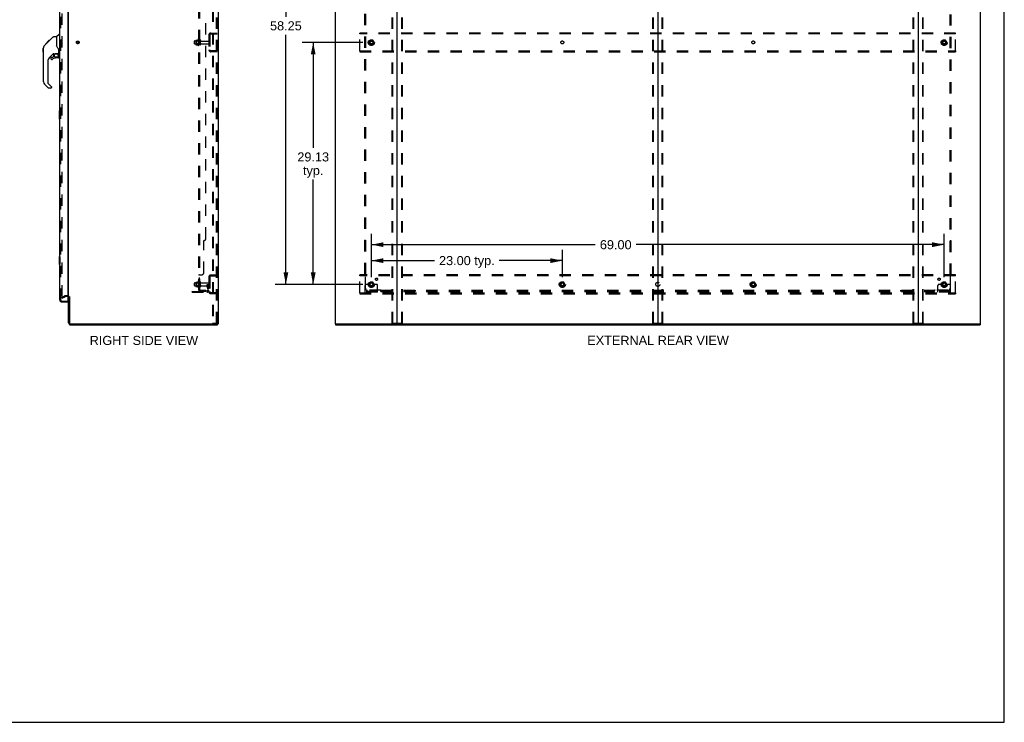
# Model space of a CAD drawing. Header units: inches. Extents: x 0 to 248, y 0 to 160.
# Tile 65 of 68: x 129 to 248, y 0 to 85. Entities that reach past the tile are written whole.
import ezdxf

# ---------------------------------------------------------------- set-up
doc = ezdxf.new("R2010")
doc.units = ezdxf.units.IN
doc.header["$LTSCALE"] = 13.627625
doc.header["$MEASUREMENT"] = 0
doc.linetypes.add('DOT', pattern=[0.2, 0.1, -0.1])
doc.linetypes.add('HIDDEN', pattern=[0.2, 0.1, -0.1])
doc.layers.get('0').update_dxf_attribs({"linetype": 'CONTINUOUS'})
for name, color, linetype in [('DEFAULT_2', 8, 'HIDDEN'), ('DIMENSIONS', 7, 'CONTINUOUS'), ('LEFTHAND_DOOR_ASSEMBLY', 7, 'CONTINUOUS'), ('RIGHTHAND_DOOR_ASSEMBLY', 7, 'CONTINUOUS'), ('SUBPANEL', 7, 'CONTINUOUS')]:
    doc.layers.add(name, color=color, linetype=linetype)
doc.styles.get("Standard").update_dxf_attribs({"font": 'arial.ttf'})
doc.dimstyles.new('DIMSTYLE_1', dxfattribs={"dimtxt": 1.093125, "dimasz": 1.4575, "dimexe": 0.09, "dimexo": 0.07, "dimgap": 0.0375, "dimtad": 0, "dimtih": 1, "dimtoh": 1, "dimzin": 4, "dimdsep": 46, "dimtxsty": 'Standard', "dimblk": '_FILLED', "dimblk1": '_FILLED', "dimblk2": '_FILLED', "dimcen": 0.09, "dimadec": 3, "dimazin": 1, "dimtfac": 1, "dimtdec": 3, "dimtofl": 0, "dimtmove": 0, "dimatfit": 3, "dimldrblk": '_FILLED', "dimfxl": 0, "dimtolj": 1, "dimtzin": 4, "dimarcsym": 0})

# ---------------------------------------------------------------- blocks, each defined once
blk = doc.blocks.new('_FILLED')
at = {"color": 0, "linetype": 'ByBlock'}
blk.add_solid([(0, 0), (-1, 0.2), (-1, -0.2)], dxfattribs=at)
blk = doc.blocks.new('*D2')
at = {"layer": 'DIMENSIONS', "color": 2, "linetype": 'Continuous'}
for p, q in [((134.11, 109.23), (136.75, 109.23)), ((150.74, 109.23), (148.1, 109.23))]:
    blk.add_line(p, q, dxfattribs=at)
at = {"layer": 'DIMENSIONS', "color": 2, "linetype": 'Continuous', "xscale": 1.4575, "yscale": 1.4575, "zscale": 1.4575, "rotation": 180}
blk.add_blockref('_FILLED', (134.11, 109.23), dxfattribs=at)
at = {"layer": 'DIMENSIONS', "color": 2, "linetype": 'Continuous', "xscale": 1.4575, "yscale": 1.4575, "zscale": 1.4575}
blk.add_blockref('_FILLED', (150.74, 109.23), dxfattribs=at)
at = {"layer": 'DIMENSIONS', "color": 2, "linetype": 'Continuous', "insert": (142.43, 109.78), "char_height": 1.0931, "width": 10.2567, "attachment_point": 2, "line_spacing_factor": 0.9}
blk.add_mtext('16.63 USABLE\\PDEPTH', dxfattribs=at)
blk = doc.blocks.new('*D3')
at = {"layer": 'DIMENSIONS', "color": 2, "linetype": 'Continuous'}
for p, q in [((171.54, 53.57), (171.54, 56.88)), ((194.54, 53.57), (194.54, 56.88)), ((171.54, 55.57), (179.14, 55.57)), ((194.54, 55.57), (186.93, 55.57))]:
    blk.add_line(p, q, dxfattribs=at)
at = {"layer": 'DIMENSIONS', "color": 2, "linetype": 'Continuous', "xscale": 1.4575, "yscale": 1.4575, "zscale": 1.4575, "rotation": 180}
blk.add_blockref('_FILLED', (171.54, 55.57), dxfattribs=at)
at = {"layer": 'DIMENSIONS', "color": 2, "linetype": 'Continuous', "xscale": 1.4575, "yscale": 1.4575, "zscale": 1.4575}
blk.add_blockref('_FILLED', (194.54, 55.57), dxfattribs=at)
at = {"layer": 'DIMENSIONS', "color": 2, "linetype": 'Continuous', "insert": (183.04, 56.12), "char_height": 1.093, "width": 6.701, "attachment_point": 2, "line_spacing_factor": 0.9}
blk.add_mtext('23.00 typ.', dxfattribs=at)
blk = doc.blocks.new('*D4')
at = {"layer": 'DIMENSIONS', "color": 2, "linetype": 'Continuous'}
for p, q in [((170.52, 110.96), (159.93, 110.96)), ((161.24, 110.96), (161.24, 84.92)), ((161.24, 52.71), (161.24, 82.74)), ((170.52, 52.71), (159.93, 52.71))]:
    blk.add_line(p, q, dxfattribs=at)
at = {"layer": 'DIMENSIONS', "color": 2, "linetype": 'Continuous', "xscale": 1.4575, "yscale": 1.4575, "zscale": 1.4575}
for p, rotation in [((161.24, 110.96), 90), ((161.24, 52.71), 270)]:
    blk.add_blockref('_FILLED', p, dxfattribs=dict(at, rotation=rotation))
at = {"layer": 'DIMENSIONS', "color": 2, "linetype": 'Continuous', "insert": (161.24, 84.38), "char_height": 1.093, "width": 3.8198, "attachment_point": 2, "line_spacing_factor": 0.9}
blk.add_mtext('58.25', dxfattribs=at)
blk = doc.blocks.new('*D5')
at = {"layer": 'DIMENSIONS', "color": 2, "linetype": 'Continuous'}
for p, q in [((171.54, 53.57), (171.54, 58.8)), ((240.54, 53.57), (240.54, 58.8)), ((171.54, 57.49), (198.51, 57.49)), ((240.54, 57.49), (203.42, 57.49))]:
    blk.add_line(p, q, dxfattribs=at)
at = {"layer": 'DIMENSIONS', "color": 2, "linetype": 'Continuous', "xscale": 1.4575, "yscale": 1.4575, "zscale": 1.4575, "rotation": 180}
blk.add_blockref('_FILLED', (171.54, 57.49), dxfattribs=at)
at = {"layer": 'DIMENSIONS', "color": 2, "linetype": 'Continuous', "xscale": 1.4575, "yscale": 1.4575, "zscale": 1.4575}
blk.add_blockref('_FILLED', (240.54, 57.49), dxfattribs=at)
at = {"layer": 'DIMENSIONS', "color": 2, "linetype": 'Continuous', "insert": (200.97, 58.03), "char_height": 1.093, "width": 3.8198, "attachment_point": 2, "line_spacing_factor": 0.9}
blk.add_mtext('69.00', dxfattribs=at)
blk = doc.blocks.new('*D6')
at = {"layer": 'DIMENSIONS', "color": 2, "linetype": 'Continuous'}
for p, q in [((170.52, 81.84), (163.22, 81.84)), ((164.53, 81.84), (164.53, 69.15)), ((164.53, 52.71), (164.53, 65.32)), ((170.52, 52.71), (163.22, 52.71))]:
    blk.add_line(p, q, dxfattribs=at)
at = {"layer": 'DIMENSIONS', "color": 2, "linetype": 'Continuous', "xscale": 1.4575, "yscale": 1.4575, "zscale": 1.4575}
for p, rotation in [((164.53, 81.84), 90), ((164.53, 52.71), 270)]:
    blk.add_blockref('_FILLED', p, dxfattribs=dict(at, rotation=rotation))
at = {"layer": 'DIMENSIONS', "color": 2, "linetype": 'Continuous', "insert": (164.53, 68.6), "char_height": 1.093, "width": 3.8198, "attachment_point": 2, "line_spacing_factor": 0.9}
blk.add_mtext('29.13\\Ptyp.', dxfattribs=at)

msp = doc.modelspace()

# ---------------------------------------------------------------- linework, layer by layer
at = {"color": 7, "linetype": 'Continuous'}
for p, q in [((247.775, 0), (247.775, 160.325)), ((206.038, 115.695), (206.038, 47.983)), ((152.977, 47.943), (153.011, 47.943)), ((153.015, 47.943), (153.015, 47.839)), ((167.215, 47.943), (167.215, 47.839)), ((167.219, 47.943), (167.253, 47.943)), ((174.623, 47.943), (237.453, 47.943)), ((244.823, 47.943), (244.857, 47.943)), ((244.861, 47.943), (244.861, 47.839)), ((0, 0), (247.775, 0))]:
    msp.add_line(p, q, dxfattribs=at)
at = {"color": 3, "linetype": 'Continuous'}
for p, q in [((153.067, 115.735), (153.067, 47.943)), ((167.163, 115.735), (167.163, 47.943)), ((174.663, 47.983), (174.663, 115.695)), ((237.413, 115.695), (237.413, 47.983)), ((244.913, 47.943), (244.913, 115.735)), ((135.067, 51.287), (135.067, 112.391)), ((135.067, 48.085), (135.067, 51.235)), ((135.171, 51.246), (135.171, 48.085)), ((135.313, 47.943), (152.977, 47.943)), ((135.313, 47.839), (153.015, 47.839)), ((153.067, 47.943), (153.011, 47.943)), ((167.219, 47.943), (167.163, 47.943)), ((167.215, 47.839), (244.861, 47.839)), ((167.253, 47.943), (174.623, 47.943)), ((237.453, 47.943), (244.823, 47.943)), ((244.857, 47.943), (244.913, 47.943))]:
    msp.add_line(p, q, dxfattribs=at)
for centre, radius, start, end in [((134.924, 51.092), 0.142, 0, 63.51872), ((135.313, 48.085), 0.246, 180, 270), ((135.313, 48.085), 0.142, 180, 270), ((174.623, 47.983), 0.04, 270, 360), ((237.453, 47.983), 0.04, 180, 270)]:
    msp.add_arc(centre, radius, start, end, dxfattribs=at)
at = {"color": 7, "linetype": 'Continuous'}
for centre, radius, start, end in [((134.924, 51.092), 0.246, 35.32724, 51.92273), ((174.703, 47.983), 0.04, 180, 270), ((205.998, 47.983), 0.04, 270, 360), ((206.078, 47.983), 0.04, 180, 270), ((237.373, 47.983), 0.04, 270, 360)]:
    msp.add_arc(centre, radius, start, end, dxfattribs=at)
at = {"layer": 'DEFAULT_2', "color": 8, "linetype": 'HIDDEN'}
for p, q in [((152.387, 115.651), (152.387, 48.026)), ((152.491, 115.651), (152.491, 48.026)), ((152.889, 48.056), (152.889, 115.621)), ((152.963, 48.056), (152.963, 115.621)), ((174.059, 48.056), (174.059, 115.621)), ((174.132, 48.056), (174.132, 115.621)), ((175.193, 48.056), (175.193, 115.621)), ((175.267, 48.056), (175.267, 115.621)), ((205.434, 48.056), (205.434, 115.621)), ((205.507, 48.056), (205.507, 115.621)), ((206.568, 48.056), (206.568, 115.621)), ((206.642, 48.056), (206.642, 115.621)), ((236.809, 48.056), (236.809, 115.621)), ((236.882, 48.056), (236.882, 115.621)), ((237.943, 48.056), (237.943, 115.621)), ((238.017, 48.056), (238.017, 115.621)), ((134.254, 112.573), (134.254, 51.104)), ((150.238, 81.681), (150.238, 81.996)), ((150.268, 82.026), (150.863, 82.026)), ((150.402, 82.094), (150.402, 81.583)), ((150.422, 82.022), (150.402, 82.042)), ((150.412, 82.116), (150.64, 82.116)), ((150.718, 82.022), (150.422, 82.022)), ((150.422, 82.022), (150.422, 81.655)), ((150.668, 82.195), (150.668, 81.483)), ((150.718, 82.022), (150.738, 82.042)), ((150.718, 82.022), (150.718, 81.655)), ((150.738, 82.173), (150.738, 81.505)), ((150.863, 81.581), (150.863, 82.096)), ((150.973, 81.581), (150.973, 82.096)), ((151.035, 82.004), (151.933, 82.004)), ((151.963, 82.717), (151.963, 80.96)), ((152.067, 82.717), (152.067, 80.96)), ((152.209, 82.964), (152.963, 82.964)), ((152.209, 82.86), (152.963, 82.86)), ((152.29, 82.964), (152.29, 82.86)), ((170.163, 82.86), (170.163, 82.964)), ((241.913, 82.964), (170.163, 82.964)), ((170.163, 80.818), (170.163, 82.86)), ((241.913, 82.86), (170.163, 82.86)), ((171.375, 82.111), (171.22, 81.844)), ((171.22, 81.834), (171.375, 81.566)), ((171.692, 82.116), (171.383, 82.116)), ((171.855, 81.844), (171.701, 82.111)), ((171.701, 81.566), (171.855, 81.834)), ((240.375, 82.111), (240.22, 81.844)), ((240.22, 81.834), (240.375, 81.566)), ((240.692, 82.116), (240.383, 82.116)), ((240.855, 81.844), (240.701, 82.111)), ((240.701, 81.566), (240.855, 81.834)), ((241.913, 82.86), (241.913, 82.964)), ((241.913, 80.818), (241.913, 82.86)), ((150.268, 81.651), (150.863, 81.651)), ((150.422, 81.655), (150.402, 81.635)), ((150.412, 81.561), (150.64, 81.561)), ((150.718, 81.655), (150.422, 81.655)), ((150.718, 81.655), (150.738, 81.635)), ((151.035, 81.674), (151.933, 81.674)), ((152.963, 80.818), (152.209, 80.818)), ((152.963, 80.714), (152.209, 80.714)), ((152.29, 80.818), (152.29, 80.714)), ((170.163, 80.818), (170.163, 80.714)), ((170.163, 80.818), (241.913, 80.818)), ((170.163, 80.714), (241.913, 80.714)), ((171.692, 81.561), (171.383, 81.561)), ((240.692, 81.561), (240.383, 81.561)), ((241.913, 80.818), (241.913, 80.714)), ((151.963, 53.592), (151.963, 51.835)), ((152.067, 53.592), (152.067, 51.835)), ((152.209, 53.839), (152.963, 53.839)), ((152.209, 53.735), (152.963, 53.735)), ((152.29, 53.839), (152.29, 53.735)), ((170.163, 53.735), (170.163, 53.839)), ((241.913, 53.839), (170.163, 53.839)), ((170.163, 51.693), (170.163, 53.735)), ((241.913, 53.735), (170.163, 53.735)), ((241.913, 53.735), (241.913, 53.839)), ((241.913, 51.693), (241.913, 53.735)), ((150.238, 52.556), (150.238, 52.871)), ((150.268, 52.901), (150.863, 52.901)), ((150.268, 52.526), (150.863, 52.526)), ((150.402, 52.969), (150.402, 52.458)), ((150.422, 52.897), (150.402, 52.917)), ((150.422, 52.53), (150.402, 52.51)), ((150.412, 52.991), (150.64, 52.991)), ((150.412, 52.436), (150.64, 52.436)), ((150.718, 52.897), (150.422, 52.897)), ((150.422, 52.897), (150.422, 52.53)), ((150.718, 52.53), (150.422, 52.53)), ((150.668, 53.07), (150.668, 52.358)), ((150.718, 52.897), (150.738, 52.917)), ((150.718, 52.897), (150.718, 52.53)), ((150.718, 52.53), (150.738, 52.51)), ((150.738, 53.048), (150.738, 52.38)), ((150.863, 52.456), (150.863, 52.971)), ((150.973, 52.456), (150.973, 52.971)), ((151.035, 52.879), (151.933, 52.879)), ((151.035, 52.549), (151.933, 52.549)), ((151.769, 52.714), (151.859, 52.714)), ((151.769, 52.373), (151.769, 52.714)), ((151.873, 52.539), (151.769, 52.539)), ((151.79, 52.307), (151.839, 52.239)), ((151.859, 52.714), (151.963, 52.714)), ((151.859, 52.013), (151.859, 52.714)), ((151.873, 52.373), (151.873, 52.714)), ((151.875, 52.367), (151.924, 52.299)), ((151.963, 52.714), (151.924, 52.714)), ((170.788, 51.766), (170.788, 52.589)), ((171.002, 52.714), (170.913, 52.714)), ((171.124, 52.714), (171.002, 52.714)), ((171.363, 52.714), (171.124, 52.714)), ((171.375, 52.986), (171.22, 52.719)), ((171.22, 52.709), (171.375, 52.441)), ((171.692, 52.991), (171.383, 52.991)), ((171.692, 52.436), (171.383, 52.436)), ((171.855, 52.719), (171.701, 52.986)), ((171.701, 52.441), (171.855, 52.709)), ((171.713, 52.714), (171.952, 52.714)), ((172.074, 52.714), (171.952, 52.714)), ((172.163, 52.714), (172.074, 52.714)), ((172.288, 51.766), (172.288, 52.589)), ((194.375, 52.986), (194.22, 52.719)), ((194.22, 52.709), (194.375, 52.441)), ((194.692, 52.991), (194.383, 52.991)), ((194.692, 52.436), (194.383, 52.436)), ((194.855, 52.719), (194.701, 52.986)), ((194.701, 52.441), (194.855, 52.709)), ((217.375, 52.986), (217.22, 52.719)), ((217.22, 52.709), (217.375, 52.441)), ((217.692, 52.991), (217.383, 52.991)), ((217.692, 52.436), (217.383, 52.436)), ((217.855, 52.719), (217.701, 52.986)), ((217.701, 52.441), (217.855, 52.709)), ((239.788, 51.766), (239.788, 52.589)), ((240.002, 52.714), (239.913, 52.714)), ((240.124, 52.714), (240.002, 52.714)), ((240.363, 52.714), (240.124, 52.714)), ((240.375, 52.986), (240.22, 52.719)), ((240.22, 52.709), (240.375, 52.441)), ((240.692, 52.991), (240.383, 52.991)), ((240.692, 52.436), (240.383, 52.436)), ((240.855, 52.719), (240.701, 52.986)), ((240.701, 52.441), (240.855, 52.709)), ((240.713, 52.714), (240.952, 52.714)), ((241.074, 52.714), (240.952, 52.714)), ((241.163, 52.714), (241.074, 52.714)), ((241.288, 51.766), (241.288, 52.589)), ((134.254, 51.124), (134.594, 51.32)), ((134.306, 51.034), (134.254, 51.124)), ((134.306, 51.034), (134.646, 51.23)), ((134.924, 51.339), (134.662, 51.339)), ((134.924, 51.235), (134.662, 51.235)), ((149.963, 51.87), (151.716, 51.87)), ((149.963, 51.766), (149.963, 51.87)), ((149.963, 51.766), (151.716, 51.766)), ((150.21, 51.766), (150.21, 51.87)), ((150.466, 51.766), (150.466, 51.87)), ((152.963, 51.693), (152.209, 51.693)), ((152.963, 51.589), (152.209, 51.589)), ((152.29, 51.693), (152.29, 51.589)), ((170.163, 51.693), (170.163, 51.589)), ((170.163, 51.693), (241.913, 51.693)), ((170.163, 51.589), (241.913, 51.589)), ((172.288, 51.87), (170.788, 51.87)), ((172.288, 51.766), (170.788, 51.766)), ((171.035, 51.766), (171.035, 51.87)), ((171.291, 51.766), (171.291, 51.87)), ((171.785, 51.766), (171.785, 51.87)), ((172.041, 51.766), (172.041, 51.87)), ((241.288, 51.87), (239.788, 51.87)), ((241.288, 51.766), (239.788, 51.766)), ((240.035, 51.766), (240.035, 51.87)), ((240.291, 51.766), (240.291, 51.87)), ((240.785, 51.766), (240.785, 51.87)), ((241.041, 51.766), (241.041, 51.87)), ((241.913, 51.693), (241.913, 51.589)), ((152.387, 48.026), (152.868, 48.026)), ((152.868, 48.026), (152.942, 48.026)), ((174.08, 48.026), (175.245, 48.026)), ((205.455, 48.026), (206.62, 48.026)), ((236.83, 48.026), (237.995, 48.026))]:
    msp.add_line(p, q, dxfattribs=at)
for points in [[(134.254, 51.104), (134.254, 51.102), (134.255, 51.1), (134.255, 51.098), (134.256, 51.096), (134.257, 51.094)], [(134.272, 51.084), (134.27, 51.084), (134.268, 51.085), (134.266, 51.085), (134.264, 51.086), (134.262, 51.087), (134.261, 51.089), (134.259, 51.09), (134.258, 51.092), (134.257, 51.094)], [(134.279, 51.086), (134.278, 51.086), (134.276, 51.085), (134.274, 51.084), (134.272, 51.084), (134.272, 51.084)], [(152.889, 48.056), (152.888, 48.048), (152.886, 48.041), (152.883, 48.035), (152.879, 48.03), (152.874, 48.027), (152.868, 48.026)], [(152.963, 48.056), (152.962, 48.048), (152.96, 48.041), (152.957, 48.035), (152.952, 48.03), (152.947, 48.027), (152.942, 48.026)], [(174.08, 48.026), (174.074, 48.027), (174.07, 48.03), (174.065, 48.035), (174.062, 48.041), (174.06, 48.048), (174.059, 48.056)], [(174.132, 48.056), (174.133, 48.048), (174.135, 48.041), (174.139, 48.035), (174.143, 48.03), (174.148, 48.027), (174.154, 48.026)], [(175.172, 48.026), (175.178, 48.027), (175.183, 48.03), (175.187, 48.035), (175.19, 48.041), (175.192, 48.048), (175.193, 48.056)], [(175.267, 48.056), (175.266, 48.048), (175.264, 48.041), (175.26, 48.035), (175.256, 48.03), (175.251, 48.027), (175.245, 48.026)], [(205.455, 48.026), (205.449, 48.027), (205.445, 48.03), (205.44, 48.035), (205.437, 48.041), (205.435, 48.048), (205.434, 48.056)], [(205.507, 48.056), (205.508, 48.048), (205.51, 48.041), (205.514, 48.035), (205.518, 48.03), (205.523, 48.027), (205.529, 48.026)], [(206.547, 48.026), (206.553, 48.027), (206.558, 48.03), (206.562, 48.035), (206.565, 48.041), (206.567, 48.048), (206.568, 48.056)], [(206.642, 48.056), (206.641, 48.048), (206.639, 48.041), (206.635, 48.035), (206.631, 48.03), (206.626, 48.027), (206.62, 48.026)], [(236.83, 48.026), (236.824, 48.027), (236.82, 48.03), (236.815, 48.035), (236.812, 48.041), (236.81, 48.048), (236.809, 48.056)], [(236.882, 48.056), (236.883, 48.048), (236.885, 48.041), (236.889, 48.035), (236.893, 48.03), (236.898, 48.027), (236.904, 48.026)], [(237.922, 48.026), (237.928, 48.027), (237.933, 48.03), (237.937, 48.035), (237.94, 48.041), (237.942, 48.048), (237.943, 48.056)], [(238.017, 48.056), (238.016, 48.048), (238.014, 48.041), (238.01, 48.035), (238.006, 48.03), (238.001, 48.027), (237.995, 48.026)]]:
    msp.add_lwpolyline(points, dxfattribs=at)
for centre, radius in [((136.171, 81.839), 0.164), ((136.171, 81.839), 0.124), ((171.538, 81.839), 0.372), ((171.538, 81.839), 0.356), ((171.538, 81.839), 0.312), ((171.538, 81.839), 0.204), ((171.538, 81.839), 0.188), ((171.538, 81.839), 0.183), ((171.538, 81.839), 0.165), ((240.538, 81.839), 0.372), ((240.538, 81.839), 0.356), ((240.538, 81.839), 0.312), ((240.538, 81.839), 0.204), ((240.538, 81.839), 0.188), ((240.538, 81.839), 0.183), ((240.538, 81.839), 0.165), ((171.538, 52.714), 0.372), ((171.538, 52.714), 0.356), ((171.538, 52.714), 0.312), ((171.538, 52.714), 0.204), ((171.538, 52.714), 0.188), ((171.538, 52.714), 0.183), ((171.538, 52.714), 0.165), ((194.538, 52.714), 0.372), ((194.538, 52.714), 0.356), ((194.538, 52.714), 0.312), ((194.538, 52.714), 0.204), ((194.538, 52.714), 0.188), ((194.538, 52.714), 0.183), ((194.538, 52.714), 0.165), ((217.538, 52.714), 0.372), ((217.538, 52.714), 0.356), ((217.538, 52.714), 0.312), ((217.538, 52.714), 0.204), ((217.538, 52.714), 0.188), ((217.538, 52.714), 0.183), ((217.538, 52.714), 0.165), ((240.538, 52.714), 0.372), ((240.538, 52.714), 0.356), ((240.538, 52.714), 0.312), ((240.538, 52.714), 0.204), ((240.538, 52.714), 0.188), ((240.538, 52.714), 0.183), ((240.538, 52.714), 0.165)]:
    msp.add_circle(centre, radius, dxfattribs=at)
at = {"layer": 'DEFAULT_2', "color": 8, "linetype": 'DOT'}
for centre in [(171.538, 81.839), (194.538, 81.839), (217.538, 81.839), (240.538, 81.839), (171.538, 52.714), (194.538, 52.714), (217.538, 52.714), (240.538, 52.714)]:
    msp.add_circle(centre, 0.17, dxfattribs=at)
at = {"layer": 'DEFAULT_2', "color": 8, "linetype": 'HIDDEN'}
for centre, radius, start, end in [((150.268, 81.996), 0.03, 90, 180.00001), ((150.412, 82.106), 0.01, 90, 174.80617), ((150.543, 82.094), 0.141, 174.79195, 180), ((150.621, 82.126), 0.01, 270, 336.03207), ((151.268, 81.839), 0.698, 149.33687, 156.03207), ((150.699, 82.173), 0.0384, 0, 145.55034), ((150.918, 82.096), 0.055, 360, 180), ((151.035, 82.066), 0.0625, 180, 270), ((151.933, 81.974), 0.03, 360, 90), ((152.209, 82.717), 0.246, 90, 180), ((152.209, 82.717), 0.142, 90, 180), ((171.229, 81.839), 0.01, 150.01268, 209.98829), ((171.383, 82.106), 0.01, 90.01235, 149.98915), ((171.692, 82.106), 0.01, 30.01204, 89.98872), ((171.847, 81.839), 0.01, 330.01268, 29.98829), ((240.229, 81.839), 0.01, 150.01268, 209.98829), ((240.383, 82.106), 0.01, 90.01235, 149.98915), ((240.692, 82.106), 0.01, 30.01204, 89.98872), ((240.847, 81.839), 0.01, 330.01268, 29.98829), ((150.268, 81.681), 0.03, 179.99999, 270), ((150.543, 81.583), 0.141, 180, 185.20805), ((150.412, 81.571), 0.01, 185.19383, 270), ((150.621, 81.551), 0.01, 23.96793, 90), ((151.268, 81.839), 0.698, 203.96793, 210.66313), ((150.699, 81.505), 0.0384, 214.44966, 360), ((150.918, 81.581), 0.055, 180, 0), ((151.035, 81.611), 0.0625, 90, 180), ((151.933, 81.704), 0.03, 270, 0), ((152.209, 80.96), 0.246, 180, 270), ((152.209, 80.96), 0.142, 180, 270), ((171.383, 81.571), 0.01, 210.01204, 269.98872), ((171.692, 81.571), 0.01, 270.01235, 329.98915), ((240.383, 81.571), 0.01, 210.01204, 269.98872), ((240.692, 81.571), 0.01, 270.01235, 329.98915), ((152.209, 53.592), 0.246, 90, 180), ((152.209, 53.592), 0.142, 90, 180), ((150.268, 52.871), 0.03, 90, 180.00001), ((150.268, 52.556), 0.03, 179.99999, 270), ((150.412, 52.981), 0.01, 90, 174.80617), ((150.543, 52.969), 0.141, 174.79195, 180), ((150.543, 52.458), 0.141, 180, 185.20805), ((150.412, 52.446), 0.01, 185.19383, 270), ((150.621, 53.001), 0.01, 270, 336.03207), ((150.621, 52.426), 0.01, 23.96793, 90), ((151.268, 52.714), 0.698, 149.33687, 156.03207), ((151.268, 52.714), 0.698, 203.96793, 210.66313), ((150.699, 53.048), 0.0384, 0, 145.55034), ((150.699, 52.38), 0.0384, 214.44966, 360), ((150.918, 52.971), 0.055, 360, 180), ((150.918, 52.456), 0.055, 180, 0), ((151.035, 52.941), 0.0625, 180, 270), ((151.035, 52.486), 0.0625, 90, 180), ((151.883, 52.373), 0.114, 180, 215.75389), ((151.755, 52.178), 0.104, 0, 35.75389), ((151.883, 52.373), 0.01, 180, 215.75389), ((151.755, 52.178), 0.208, 0, 35.75389), ((151.933, 52.849), 0.03, 360, 90), ((151.933, 52.579), 0.03, 270, 0), ((170.913, 52.589), 0.125, 90, 180), ((171.229, 52.714), 0.01, 150.01268, 209.98829), ((171.538, 52.714), 0.175, 180, 360), ((171.383, 52.981), 0.01, 90.01235, 149.98915), ((171.383, 52.446), 0.01, 210.01204, 269.98872), ((171.692, 52.981), 0.01, 30.01204, 89.98872), ((171.692, 52.446), 0.01, 270.01235, 329.98915), ((171.847, 52.714), 0.01, 330.01268, 29.98829), ((172.163, 52.589), 0.125, 0, 90), ((194.229, 52.714), 0.01, 150.01268, 209.98829), ((194.383, 52.981), 0.01, 90.01235, 149.98915), ((194.383, 52.446), 0.01, 210.01204, 269.98872), ((194.692, 52.981), 0.01, 30.01204, 89.98872), ((194.692, 52.446), 0.01, 270.01235, 329.98915), ((194.847, 52.714), 0.01, 330.01268, 29.98829), ((217.229, 52.714), 0.01, 150.01268, 209.98829), ((217.383, 52.981), 0.01, 90.01235, 149.98915), ((217.383, 52.446), 0.01, 210.01204, 269.98872), ((217.692, 52.981), 0.01, 30.01204, 89.98872), ((217.692, 52.446), 0.01, 270.01235, 329.98915), ((217.847, 52.714), 0.01, 330.01268, 29.98829), ((239.913, 52.589), 0.125, 90, 180), ((240.229, 52.714), 0.01, 150.01268, 209.98829), ((240.538, 52.714), 0.175, 180, 360), ((240.383, 52.981), 0.01, 90.01235, 149.98915), ((240.383, 52.446), 0.01, 210.01204, 269.98872), ((240.692, 52.981), 0.01, 30.01204, 89.98872), ((240.692, 52.446), 0.01, 270.01235, 329.98915), ((240.847, 52.714), 0.01, 330.01268, 29.98829), ((241.163, 52.589), 0.125, 0, 90), ((134.662, 51.202), 0.137, 90, 120), ((134.662, 51.202), 0.033, 90, 120), ((134.924, 51.092), 0.246, 51.92273, 90), ((134.924, 51.092), 0.142, 63.51872, 90), ((134.924, 51.092), 0.246, 0, 35.32724), ((151.716, 52.013), 0.246, 270, 360), ((151.716, 52.013), 0.142, 270, 360), ((152.209, 51.835), 0.246, 180, 270), ((152.209, 51.835), 0.142, 180, 270)]:
    msp.add_arc(centre, radius, start, end, dxfattribs=at)
at = {"layer": 'LEFTHAND_DOOR_ASSEMBLY', "color": 8, "linetype": 'HIDDEN'}
for p, q in [((134.113, 50.835), (134.113, 112.842)), ((134.255, 50.693), (134.968, 50.693))]:
    msp.add_line(p, q, dxfattribs=at)
at = {"layer": 'LEFTHAND_DOOR_ASSEMBLY', "color": 7, "linetype": 'Continuous'}
for p, q in [((132.021, 81.132), (132.04, 81.152)), ((132.021, 80.656), (132.021, 81.132)), ((132.021, 80.656), (132.04, 80.636)), ((132.057, 81.296), (132.047, 81.255)), ((132.071, 81.335), (132.057, 81.296)), ((132.135, 81.439), (132.11, 81.407))]:
    msp.add_line(p, q, dxfattribs=at)
for points in [[(132.047, 81.255), (132.041, 81.214), (132.041, 81.214)], [(132.11, 81.407), (132.088, 81.372), (132.071, 81.335)]]:
    msp.add_lwpolyline(points, dxfattribs=at)
for centre, radius, start, end in [((132.473, 81.167), 0.433, 137.27268, 137.76144), ((133.025, 79.967), 0.0787, 90, 180), ((133.025, 79.848), 0.0787, 180, 309.5212), ((133.812, 80.046), 0.0787, 270, 360), ((133.694, 80.283), 0.197, 4.49984, 45), ((132.434, 77.081), 0.394, 180, 225), ((132.663, 76.406), 0.0787, 232.5, 240)]:
    msp.add_arc(centre, radius, start, end, dxfattribs=at)
at = {"layer": 'LEFTHAND_DOOR_ASSEMBLY', "color": 8, "linetype": 'HIDDEN'}
msp.add_arc((134.255, 50.835), 0.142, 180, 270, dxfattribs=at)
at = {"layer": 'RIGHTHAND_DOOR_ASSEMBLY', "color": 3, "linetype": 'Continuous'}
for p, q in [((134.009, 50.835), (134.009, 112.842)), ((134.988, 112.965), (134.988, 50.713)), ((134.255, 50.589), (134.988, 50.589))]:
    msp.add_line(p, q, dxfattribs=at)
at = {"layer": 'RIGHTHAND_DOOR_ASSEMBLY', "color": 8, "linetype": 'HIDDEN'}
for p, q in [((134.113, 50.835), (134.113, 112.842)), ((134.255, 50.693), (134.968, 50.693))]:
    msp.add_line(p, q, dxfattribs=at)
at = {"layer": 'RIGHTHAND_DOOR_ASSEMBLY', "color": 7, "linetype": 'Continuous'}
for p, q in [((132.266, 81.639), (132.675, 82.048)), ((132.433, 81.74), (132.567, 81.873)), ((132.582, 81.888), (132.515, 81.888)), ((132.574, 81.881), (132.538, 81.844)), ((132.574, 81.881), (133.198, 82.505)), ((132.592, 81.965), (132.658, 81.965)), ((132.675, 82.048), (132.677, 82.05)), ((132.742, 82.048), (132.675, 82.048)), ((132.676, 82.049), (132.742, 82.049)), ((132.677, 82.05), (132.744, 82.05)), ((133.254, 82.528), (133.615, 82.528)), ((133.615, 82.528), (133.615, 81.423)), ((133.621, 82.534), (133.919, 82.831)), ((134.009, 82.843), (133.946, 82.843)), ((132.04, 77.081), (132.04, 81.184)), ((132.155, 81.461), (132.434, 81.739)), ((132.261, 81.635), (132.265, 81.638)), ((132.261, 81.635), (132.328, 81.635)), ((132.265, 81.638), (132.331, 81.638)), ((132.266, 81.639), (132.332, 81.639)), ((132.413, 81.72), (132.347, 81.72)), ((132.433, 81.806), (132.5, 81.806)), ((132.46, 81.766), (132.434, 81.739)), ((133.634, 81.432), (133.615, 81.486)), ((133.663, 81.367), (133.634, 81.432)), ((133.891, 80.5), (133.891, 80.907)), ((132.552, 79.547), (132.552, 76.995)), ((133.227, 80.466), (132.725, 79.964)), ((132.946, 79.967), (132.946, 79.848)), ((133.025, 80.046), (133.177, 80.046)), ((133.185, 80.049), (133.257, 80.121)), ((133.261, 80.456), (133.261, 80.129)), ((133.303, 80.461), (133.391, 80.461)), ((133.576, 80.502), (133.871, 80.502)), ((133.812, 79.967), (133.576, 79.967)), ((133.753, 80.502), (133.833, 80.422)), ((133.825, 80.415), (133.819, 80.408)), ((133.871, 80.283), (133.891, 80.283)), ((133.891, 80.046), (133.891, 80.283)), ((133.93, 80.461), (134.009, 80.461)), ((132.608, 76.35), (132.156, 76.802)), ((132.575, 76.939), (133.011, 76.504)), ((132.946, 76.327), (132.663, 76.327)), ((133.025, 76.47), (133.025, 76.406)), ((133.949, 73.574), (133.949, 72.604)), ((134.009, 73.589), (133.964, 73.589)), ((133.964, 72.589), (134.009, 72.589)), ((133.995, 73.489), (133.995, 72.689)), ((133.949, 56.074), (133.949, 55.104)), ((134.009, 56.089), (133.964, 56.089)), ((133.995, 55.989), (133.995, 55.189)), ((133.964, 55.089), (134.009, 55.089)), ((134.968, 50.693), (134.988, 50.693)), ((134.988, 50.693), (134.988, 50.589))]:
    msp.add_line(p, q, dxfattribs=at)
for points in [[(132.538, 81.844), (132.516, 81.823), (132.495, 81.801), (132.46, 81.766)], [(133.198, 82.505), (133.206, 82.511), (133.215, 82.517), (133.224, 82.522), (133.233, 82.525), (133.244, 82.527), (133.254, 82.528)], [(132.155, 81.461), (132.135, 81.44), (132.11, 81.407), (132.088, 81.372), (132.071, 81.335), (132.057, 81.296), (132.047, 81.255), (132.041, 81.214), (132.04, 81.184)], [(133.837, 81.078), (133.787, 81.151), (133.738, 81.228), (133.697, 81.3), (133.663, 81.367)], [(133.891, 80.907), (133.89, 80.931), (133.885, 80.965), (133.876, 80.999), (133.864, 81.031), (133.849, 81.06), (133.837, 81.078)], [(133.391, 80.461), (133.392, 80.461), (133.4, 80.462), (133.408, 80.464), (133.418, 80.467), (133.43, 80.471), (133.443, 80.476), (133.458, 80.481), (133.475, 80.486), (133.492, 80.491), (133.51, 80.495), (133.53, 80.499), (133.549, 80.501), (133.567, 80.502), (133.576, 80.502)], [(133.871, 80.283), (133.87, 80.297), (133.868, 80.311), (133.866, 80.325), (133.862, 80.338), (133.857, 80.351), (133.851, 80.364), (133.845, 80.376), (133.837, 80.387), (133.828, 80.398), (133.819, 80.408)], [(133.833, 80.422), (133.833, 80.422), (133.832, 80.422), (133.831, 80.421), (133.83, 80.42), (133.829, 80.419), (133.825, 80.415)], [(133.994, 73.525), (133.994, 73.519), (133.995, 73.513), (133.995, 73.507), (133.995, 73.501), (133.995, 73.495), (133.995, 73.489)], [(133.995, 72.689), (133.995, 72.682), (133.995, 72.676), (133.995, 72.67), (133.995, 72.664), (133.994, 72.658), (133.994, 72.653)], [(133.994, 56.025), (133.994, 56.019), (133.995, 56.013), (133.995, 56.007), (133.995, 56.001), (133.995, 55.995), (133.995, 55.989)], [(133.995, 55.189), (133.995, 55.182), (133.995, 55.176), (133.995, 55.17), (133.995, 55.164), (133.994, 55.158), (133.994, 55.153)]]:
    msp.add_lwpolyline(points, dxfattribs=at)
msp.add_circle((133.576, 80.262), 0.217, dxfattribs=at)
for centre, radius, start, end in [((133.635, 82.52), 0.0197, 135, 180), ((133.946, 82.803), 0.0394, 90, 135), ((132.473, 81.167), 0.433, 137.27268, 137.76144), ((133.143, 79.547), 0.591, 135, 180), ((133.025, 79.967), 0.0787, 90, 180), ((133.025, 79.848), 0.0787, 180, 309.5212), ((133.576, 79.179), 0.787, 90, 129.5212), ((133.303, 80.264), 0.197, 90, 135), ((133.177, 80.057), 0.0118, 270, 315), ((133.249, 80.129), 0.0118, 315, 360), ((133.812, 80.046), 0.0787, 270, 360), ((133.694, 80.283), 0.197, 0, 45), ((133.871, 80.522), 0.0197, 270, 360), ((133.93, 80.5), 0.0394, 180, 270), ((132.434, 77.081), 0.394, 180, 225), ((132.631, 76.995), 0.0787, 180, 225), ((132.663, 76.406), 0.0787, 225, 270), ((132.946, 76.406), 0.0787, 270, 360), ((132.977, 76.47), 0.0472, 0, 45), ((133.964, 73.574), 0.015, 90, 180), ((133.994, 73.574), 0.015, 0, 90), ((133.964, 72.604), 0.015, 180, 270), ((133.994, 72.604), 0.015, 270, 360), ((133.964, 56.074), 0.015, 90, 180), ((133.994, 56.074), 0.015, 0, 90), ((133.964, 55.104), 0.015, 180, 270), ((133.994, 55.104), 0.015, 270, 360)]:
    msp.add_arc(centre, radius, start, end, dxfattribs=at)
at = {"layer": 'RIGHTHAND_DOOR_ASSEMBLY', "color": 3, "linetype": 'Continuous'}
for centre, radius, start, end in [((134.255, 50.835), 0.246, 180, 270), ((134.968, 50.713), 0.02, 270, 360)]:
    msp.add_arc(centre, radius, start, end, dxfattribs=at)
at = {"layer": 'RIGHTHAND_DOOR_ASSEMBLY', "color": 8, "linetype": 'HIDDEN'}
msp.add_arc((134.255, 50.835), 0.142, 180, 270, dxfattribs=at)
at = {"layer": 'SUBPANEL', "color": 8, "linetype": 'HIDDEN'}
for p, q in [((150.738, 51.995), (150.738, 111.683)), ((150.863, 51.995), (150.863, 111.683)), ((170.694, 109.808), (170.694, 53.87)), ((170.819, 109.808), (170.819, 53.87)), ((241.257, 53.87), (241.257, 109.808)), ((241.382, 53.87), (241.382, 109.808)), ((151.613, 58.245), (151.613, 105.433)), ((150.863, 82.089), (150.738, 82.089)), ((150.863, 81.589), (150.738, 81.589)), ((151.363, 54.12), (151.363, 57.995)), ((170.819, 57.995), (170.694, 57.995)), ((241.257, 57.995), (241.382, 57.995)), ((150.863, 53.835), (150.738, 53.835)), ((150.863, 53.473), (150.738, 53.473)), ((150.747, 53.848), (150.744, 53.846)), ((150.789, 53.868), (150.787, 53.866)), ((150.792, 53.87), (151.113, 53.87)), ((150.882, 53.854), (150.881, 53.853)), ((170.694, 53.87), (170.86, 53.87)), ((170.8, 53.853), (170.808, 53.846)), ((170.819, 52.245), (170.819, 53.835)), ((241.216, 53.87), (241.382, 53.87)), ((241.257, 53.835), (241.257, 52.245)), ((150.863, 53.192), (150.738, 53.192)), ((150.863, 52.964), (150.738, 52.964)), ((150.863, 52.464), (150.738, 52.464)), ((150.863, 51.995), (150.738, 51.995)), ((150.792, 51.956), (150.888, 52.036)), ((150.975, 51.995), (151.613, 51.995)), ((151.613, 51.87), (150.975, 51.87)), ((151.363, 51.995), (151.363, 51.87)), ((151.613, 51.995), (151.613, 51.87)), ((172.659, 51.995), (171.069, 51.995)), ((172.694, 51.87), (172.694, 52.036)), ((172.694, 51.995), (239.382, 51.995)), ((172.694, 51.87), (239.382, 51.87)), ((176.819, 51.995), (176.819, 51.87)), ((235.257, 51.995), (235.257, 51.87)), ((239.382, 51.87), (239.382, 52.036)), ((239.399, 51.976), (239.406, 51.983)), ((241.007, 51.995), (239.417, 51.995))]:
    msp.add_line(p, q, dxfattribs=at)
for points in [[(150.757, 53.853), (150.754, 53.851), (150.75, 53.85), (150.747, 53.848), (150.744, 53.846), (150.742, 53.844), (150.74, 53.842), (150.739, 53.84), (150.738, 53.838), (150.738, 53.836), (150.738, 53.835)], [(150.74, 53.842), (150.739, 53.84), (150.738, 53.838), (150.738, 53.836), (150.738, 53.835)], [(150.772, 53.86), (150.765, 53.856), (150.761, 53.855), (150.757, 53.853)], [(150.792, 53.87), (150.789, 53.868), (150.787, 53.866), (150.784, 53.865), (150.78, 53.863), (150.776, 53.861), (150.772, 53.86)], [(150.877, 53.85), (150.873, 53.848), (150.871, 53.846), (150.87, 53.845), (150.868, 53.843), (150.866, 53.842), (150.865, 53.841), (150.864, 53.839), (150.863, 53.838), (150.863, 53.836), (150.863, 53.835)], [(150.87, 53.845), (150.868, 53.843), (150.866, 53.842), (150.865, 53.841), (150.864, 53.839), (150.863, 53.838), (150.863, 53.836), (150.863, 53.835)], [(150.888, 53.87), (150.889, 53.868), (150.889, 53.866), (150.889, 53.865), (150.889, 53.863), (150.888, 53.862), (150.887, 53.86), (150.886, 53.859), (150.885, 53.857), (150.884, 53.856), (150.882, 53.854), (150.881, 53.853), (150.879, 53.852), (150.877, 53.85)], [(150.888, 53.87), (150.889, 53.868), (150.889, 53.866), (150.889, 53.865), (150.889, 53.863), (150.888, 53.862), (150.887, 53.86), (150.886, 53.859), (150.885, 53.857), (150.884, 53.856)], [(170.781, 53.87), (170.783, 53.868), (170.785, 53.866), (170.787, 53.865), (170.79, 53.863), (170.792, 53.861), (170.794, 53.86), (170.795, 53.858), (170.797, 53.856), (170.799, 53.855), (170.8, 53.853)], [(170.808, 53.846), (170.81, 53.844), (170.812, 53.842), (170.814, 53.84), (170.816, 53.838), (170.817, 53.836), (170.819, 53.835)], [(170.838, 53.848), (170.834, 53.845), (170.831, 53.843), (170.829, 53.842), (170.827, 53.841), (170.825, 53.839), (170.823, 53.838), (170.821, 53.836), (170.819, 53.835)], [(170.86, 53.87), (170.859, 53.868), (170.858, 53.866), (170.858, 53.865), (170.857, 53.863), (170.856, 53.862), (170.854, 53.86), (170.853, 53.859), (170.852, 53.857), (170.85, 53.856), (170.848, 53.854), (170.847, 53.853), (170.845, 53.852), (170.843, 53.85), (170.841, 53.849), (170.838, 53.848)], [(241.216, 53.87), (241.216, 53.868), (241.217, 53.866), (241.218, 53.865), (241.219, 53.863), (241.22, 53.862), (241.221, 53.86), (241.223, 53.859), (241.224, 53.857), (241.226, 53.856), (241.227, 53.854), (241.229, 53.853), (241.231, 53.852), (241.233, 53.85), (241.235, 53.849), (241.237, 53.848), (241.242, 53.845)], [(241.242, 53.845), (241.244, 53.843), (241.247, 53.842), (241.249, 53.841), (241.251, 53.839), (241.253, 53.838), (241.255, 53.836), (241.257, 53.835)], [(241.27, 53.848), (241.268, 53.846), (241.266, 53.844), (241.264, 53.842), (241.262, 53.84), (241.26, 53.838), (241.258, 53.836), (241.257, 53.835)], [(241.295, 53.87), (241.293, 53.868), (241.29, 53.866), (241.288, 53.865), (241.286, 53.863), (241.284, 53.861), (241.282, 53.86), (241.28, 53.858), (241.279, 53.856), (241.277, 53.855), (241.275, 53.853), (241.27, 53.848)], [(150.761, 51.975), (150.757, 51.976), (150.754, 51.978), (150.75, 51.98), (150.747, 51.981), (150.744, 51.983), (150.742, 51.985), (150.74, 51.988), (150.739, 51.99), (150.738, 51.992), (150.738, 51.993), (150.738, 51.995)], [(150.792, 51.956), (150.789, 51.959), (150.787, 51.961), (150.784, 51.963), (150.78, 51.966), (150.776, 51.968), (150.772, 51.969), (150.769, 51.971), (150.761, 51.975)], [(150.867, 52.018), (150.867, 52.018), (150.867, 52.018), (150.866, 52.018), (150.866, 52.018), (150.866, 52.017), (150.865, 52.017), (150.865, 52.017), (150.864, 52.016), (150.864, 52.016), (150.863, 52.016), (150.862, 52.015), (150.862, 52.015), (150.861, 52.015), (150.86, 52.014), (150.86, 52.014), (150.859, 52.014), (150.858, 52.013), (150.858, 52.013), (150.857, 52.012), (150.856, 52.012), (150.855, 52.012), (150.855, 52.011), (150.854, 52.011), (150.853, 52.011), (150.852, 52.01), (150.852, 52.01), (150.851, 52.009), (150.85, 52.009), (150.849, 52.009), (150.848, 52.008), (150.847, 52.008), (150.846, 52.008), (150.845, 52.007), (150.845, 52.007), (150.844, 52.006), (150.843, 52.006), (150.842, 52.006), (150.841, 52.005), (150.84, 52.005), (150.839, 52.004), (150.838, 52.004), (150.837, 52.004), (150.836, 52.003), (150.834, 52.003), (150.833, 52.003), (150.832, 52.002), (150.831, 52.002), (150.83, 52.001), (150.829, 52.001), (150.828, 52.001), (150.826, 52), (150.825, 52), (150.824, 52), (150.823, 51.999), (150.822, 51.999), (150.821, 51.999), (150.82, 51.998), (150.819, 51.998), (150.818, 51.998), (150.817, 51.998), (150.816, 51.997), (150.815, 51.997), (150.814, 51.997), (150.813, 51.997), (150.812, 51.996), (150.811, 51.996), (150.81, 51.996), (150.809, 51.996), (150.808, 51.996), (150.807, 51.995), (150.806, 51.995), (150.805, 51.995), (150.805, 51.995), (150.804, 51.995), (150.804, 51.995), (150.803, 51.995), (150.803, 51.995), (150.803, 51.995)], [(150.803, 51.995), (150.803, 51.995), (150.803, 51.995), (150.803, 51.995), (150.804, 51.995), (150.804, 51.995), (150.805, 51.995), (150.805, 51.995), (150.806, 51.995), (150.806, 51.995)], [(150.881, 52.022), (150.877, 52.019), (150.875, 52.017), (150.873, 52.014), (150.871, 52.012), (150.87, 52.01), (150.868, 52.007), (150.866, 52.005), (150.865, 52.003), (150.864, 52.001), (150.863, 51.999), (150.863, 51.997), (150.863, 51.995)], [(150.863, 52.015), (150.863, 52.015), (150.864, 52.016), (150.864, 52.016), (150.865, 52.016), (150.865, 52.017), (150.866, 52.017), (150.866, 52.017), (150.866, 52.018), (150.867, 52.018), (150.867, 52.018), (150.867, 52.018)], [(150.888, 52.036), (150.889, 52.035), (150.889, 52.034), (150.889, 52.034), (150.889, 52.033), (150.888, 52.032), (150.887, 52.03), (150.886, 52.029), (150.885, 52.028), (150.884, 52.026), (150.882, 52.024), (150.881, 52.022)], [(172.669, 52.01), (172.667, 52.007), (172.666, 52.005), (172.665, 52.003), (172.663, 52.001), (172.662, 51.999), (172.66, 51.997), (172.659, 51.995)], [(172.672, 51.981), (172.67, 51.983), (172.668, 51.985), (172.666, 51.988), (172.664, 51.99), (172.662, 51.992), (172.66, 51.993), (172.659, 51.995)], [(172.694, 52.036), (172.692, 52.035), (172.691, 52.034), (172.689, 52.034), (172.687, 52.033), (172.686, 52.032), (172.684, 52.03), (172.683, 52.029), (172.681, 52.028), (172.68, 52.026), (172.678, 52.024), (172.677, 52.022), (172.676, 52.021), (172.674, 52.019), (172.673, 52.017), (172.672, 52.014), (172.669, 52.01)], [(172.694, 51.956), (172.692, 51.959), (172.691, 51.961), (172.689, 51.963), (172.687, 51.966), (172.685, 51.968), (172.684, 51.969), (172.682, 51.971), (172.68, 51.973), (172.679, 51.975), (172.677, 51.976), (172.672, 51.981)], [(239.382, 52.036), (239.383, 52.035), (239.385, 52.034), (239.387, 52.034), (239.388, 52.033), (239.39, 52.032), (239.391, 52.03), (239.393, 52.029), (239.394, 52.028), (239.396, 52.026), (239.397, 52.024), (239.399, 52.022), (239.4, 52.021), (239.401, 52.019), (239.403, 52.017), (239.404, 52.014)], [(239.382, 51.956), (239.383, 51.959), (239.385, 51.961), (239.387, 51.963), (239.389, 51.966), (239.39, 51.968), (239.392, 51.969), (239.394, 51.971), (239.395, 51.973), (239.397, 51.975), (239.399, 51.976)], [(239.404, 52.014), (239.407, 52.01), (239.408, 52.007), (239.41, 52.005), (239.411, 52.003), (239.413, 52.001), (239.414, 51.999), (239.415, 51.997), (239.417, 51.995)], [(239.406, 51.983), (239.408, 51.985), (239.41, 51.988), (239.412, 51.99), (239.414, 51.992), (239.415, 51.993), (239.417, 51.995)]]:
    msp.add_lwpolyline(points, dxfattribs=at)
for centre, radius in [((171.538, 81.839), 0.25), ((240.538, 81.839), 0.25), ((172.157, 53.332), 0.141), ((239.919, 53.332), 0.141), ((171.538, 52.714), 0.25), ((194.538, 52.714), 0.25), ((206.038, 52.714), 0.25), ((217.538, 52.714), 0.25), ((240.538, 52.714), 0.25)]:
    msp.add_circle(centre, radius, dxfattribs=at)
for centre, radius, start, end in [((151.363, 58.245), 0.25, 270, 360), ((151.113, 54.12), 0.25, 270, 360), ((171.069, 52.245), 0.25, 180, 270), ((241.007, 52.245), 0.25, 270, 360), ((150.975, 52.107), 0.237, 180, 270), ((150.975, 52.107), 0.112, 180, 270)]:
    msp.add_arc(centre, radius, start, end, dxfattribs=at)

# ---------------------------------------------------------------- texts
at = {"layer": 'DIMENSIONS', "color": 2, "linetype": 'Continuous', "char_height": 1.09312, "attachment_point": 2, "line_spacing_factor": 0.9}
for s, insert, width in [('RIGHT SIDE VIEW', (144.136, 46.509), 13.03623), ('EXTERNAL REAR VIEW', (206.067, 46.518), 17.01862)]:
    msp.add_mtext(s, dxfattribs=dict(at, insert=insert, width=width))

# ---------------------------------------------------------------- dimensions: what is measured, and where the dimension line sits
at = {"layer": 'DIMENSIONS', "color": 2, "linetype": 'Continuous'}
dim = msp.add_linear_dim(base=(161.244, 110.964), p1=(170.588, 52.714), p2=(170.588, 110.964), angle=90, dimstyle='DIMSTYLE_1', dxfattribs=at)
dim.commit()
dim.dimension.update_dxf_attribs({"geometry": '*D4', "text_midpoint": (161.243, 83.825), "dimtype": 160})
for base, p1, p2, text, picture, middle in [((150.737790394, 109.231947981), (134.112790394, 50.692771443), (150.737790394, 53.870021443), '<> USABLE\\PDEPTH', '*D2', (142.425290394, 108.412104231)), ((194.538, 55.573), (171.538, 53.499), (194.538, 53.499), '<> typ.', '*D3', (183.038, 55.573))]:
    dim = msp.add_linear_dim(base=base, p1=p1, p2=p2, text=text, dimstyle='DIMSTYLE_1', dxfattribs=at)
    dim.commit()
    dim.dimension.update_dxf_attribs({"geometry": picture, "text_midpoint": middle, "dimtype": 160})
dim = msp.add_linear_dim(base=(164.533237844, 52.713771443), p1=(170.587560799, 81.838771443), p2=(170.587560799, 52.713771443), angle=270, text='<>\\Ptyp.', dimstyle='DIMSTYLE_1', dxfattribs=at)
dim.commit()
dim.dimension.update_dxf_attribs({"geometry": '*D6', "text_midpoint": (164.533237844, 67.234083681), "dimtype": 160})
dim = msp.add_linear_dim(base=(240.538, 57.488), p1=(171.538, 53.499), p2=(240.538, 53.499), dimstyle='DIMSTYLE_1', dxfattribs=at)
dim.commit()
dim.dimension.update_dxf_attribs({"geometry": '*D5', "text_midpoint": (200.959, 57.482), "dimtype": 160})

doc.saveas('drawing.dxf')
